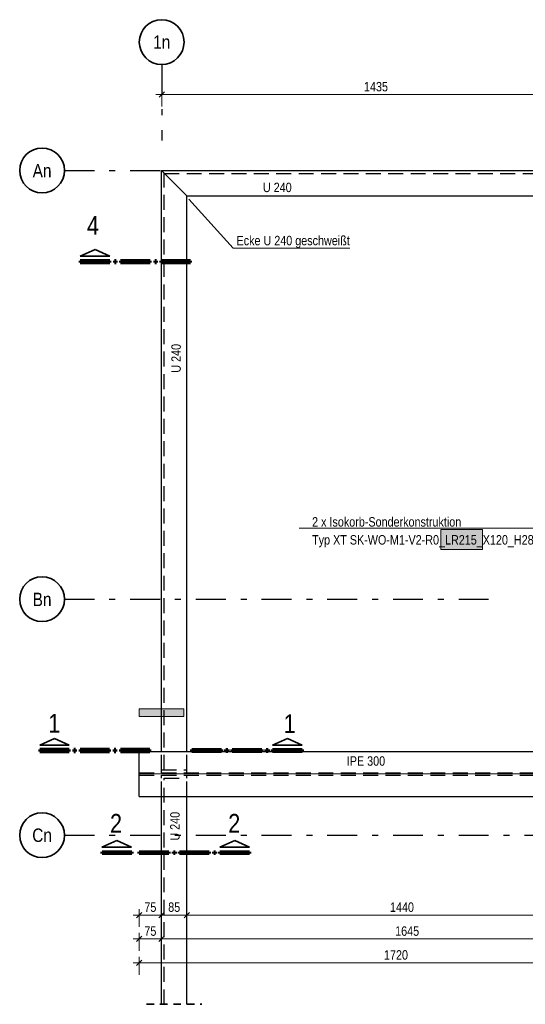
# Model space of a CAD drawing. Header units: millimetres. Extents: x 0 to 91, y -53.4 to 42.
# Tile 147 of 180: x 10.8 to 19.2, y 16.6 to 33.1. Entities that reach past the tile are written whole.
import ezdxf
from ezdxf.enums import TextEntityAlignment as Align

# ---------------------------------------------------------------- set-up
doc = ezdxf.new("R2010")
doc.units = ezdxf.units.MM
for name, pattern in [('DASHDOTX2', [2, 1, -0.5, 0, -0.5]), ('HIDDEN', [0.375, 0.25, -0.125]), ('HIDDENX2', [0.75, 0.5, -0.25])]:
    doc.linetypes.add(name, pattern=pattern)
for name, color, linetype, lineweight in [('Achsen', 7, 'Continuous', 20), ('Schraffuren', 7, 'Continuous', 20), ('Text', 7, 'Continuous', 20)]:
    doc.layers.add(name, color=color, linetype=linetype, lineweight=lineweight)
doc.styles.add('Arial Narrow', font='ARIALN.TTF')
doc.dimstyles.new('Arch_Strakon_dimstyle', dxfattribs={"dimtxt": 1, "dimasz": 1, "dimexe": 1.25, "dimexo": 0.0625, "dimgap": 1, "dimtad": 0, "dimdec": 5, "dimzin": 12, "dimdsep": 46, "dimtxsty": 'Arial Narrow', "dimblk": 'Arrowhead_Tick', "dimsah": 1, "dimcen": 0, "dimse1": 1, "dimse2": 1, "dimclrd": 6, "dimclrt": 2, "dimazin": 0, "dimtfac": 1, "dimtdec": 4, "dimtmove": 0, "dimatfit": 3, "dimldrblk": 'NONE', "dimfxl": 1, "dimtvp": 1, "dimtolj": 1, "dimtzin": 0, "dimlwd": 13, "dimarcsym": 2})

# ---------------------------------------------------------------- blocks, each defined once
blk = doc.blocks.new('Arrowhead_Tick')
at = {"color": 0, "linetype": 'Continuous', "lineweight": -2}
for p, q in [((0, 20), (0, -10)), ((-1, 0), (0, 0)), ((10, 0), (0, 0))]:
    blk.add_line(p, q, dxfattribs=at)
at = {"color": 2, "linetype": 'Continuous', "lineweight": 35}
blk.add_line((4.4, 4.4), (-4.4, -4.4), dxfattribs=at)
blk = doc.blocks.new('*D469')
at = {"layer": 'Achsen', "color": 6, "linetype": 'Continuous', "lineweight": 13}
blk.add_line((13.155, 31.813), (20.31, 31.813), dxfattribs=at)
at = {"layer": 'Defpoints', "color": 0}
for p in [(20.32, 31.813), (13.145, 31.043), (20.32, 31.043)]:
    blk.add_point(p, dxfattribs=at)
at = {"layer": 'Achsen', "color": 6, "lineweight": 13, "xscale": 0.01, "yscale": 0.01, "zscale": 0.01}
blk.add_blockref('Arrowhead_Tick', (20.32, 31.813), dxfattribs=at)
at = {"layer": 'Achsen', "color": 6, "lineweight": 13, "xscale": 0.01, "yscale": 0.01, "zscale": 0.01, "rotation": 180}
blk.add_blockref('Arrowhead_Tick', (13.145, 31.813), dxfattribs=at)
at = {"layer": 'Achsen', "color": 2, "lineweight": 35, "insert": (16.732, 31.943), "char_height": 0.1575, "attachment_point": 5, "style": 'Arial Narrow'}
blk.add_mtext('\\A1;1435', dxfattribs=at)
blk = doc.blocks.new('_None')
blk = doc.blocks.new('*D671')
at = {"color": 6, "linetype": 'Continuous', "lineweight": 13}
blk.add_line((12.778, 18.08), (13.131, 18.08), dxfattribs=at)
at = {"layer": 'Defpoints', "color": 0}
for p in [(12.768, 20.066), (13.141, 18.08), (13.141, 16.586)]:
    blk.add_point(p, dxfattribs=at)
at = {"color": 6, "lineweight": 13, "xscale": 0.01, "yscale": 0.01, "zscale": 0.01, "rotation": 180}
blk.add_blockref('Arrowhead_Tick', (12.768, 18.08), dxfattribs=at)
at = {"color": 6, "lineweight": 13, "xscale": 0.01, "yscale": 0.01, "zscale": 0.01}
blk.add_blockref('Arrowhead_Tick', (13.141, 18.08), dxfattribs=at)
at = {"color": 2, "lineweight": 35, "insert": (12.955, 18.211), "char_height": 0.1575, "attachment_point": 5, "style": 'Arial Narrow'}
blk.add_mtext('\\A1;75', dxfattribs=at)
blk = doc.blocks.new('*D672')
at = {"color": 6, "linetype": 'Continuous', "lineweight": 13}
blk.add_line((13.151, 18.08), (13.556, 18.08), dxfattribs=at)
at = {"layer": 'Defpoints', "color": 0}
for p in [(13.566, 18.08), (13.141, 16.586), (13.566, 16.586)]:
    blk.add_point(p, dxfattribs=at)
at = {"color": 6, "lineweight": 13, "xscale": 0.01, "yscale": 0.01, "zscale": 0.01, "rotation": 180}
blk.add_blockref('Arrowhead_Tick', (13.141, 18.08), dxfattribs=at)
at = {"color": 6, "lineweight": 13, "xscale": 0.01, "yscale": 0.01, "zscale": 0.01}
blk.add_blockref('Arrowhead_Tick', (13.566, 18.08), dxfattribs=at)
at = {"color": 2, "lineweight": 35, "insert": (13.354, 18.211), "char_height": 0.1575, "attachment_point": 5, "style": 'Arial Narrow'}
blk.add_mtext('\\A1;85', dxfattribs=at)
blk = doc.blocks.new('*D673')
at = {"color": 6, "linetype": 'Continuous', "lineweight": 13}
blk.add_line((13.576, 18.08), (20.757, 18.08), dxfattribs=at)
at = {"layer": 'Defpoints', "color": 0}
for p in [(20.767, 19.216), (20.767, 18.08), (13.566, 16.586)]:
    blk.add_point(p, dxfattribs=at)
at = {"color": 6, "lineweight": 13, "xscale": 0.01, "yscale": 0.01, "zscale": 0.01, "rotation": 180}
blk.add_blockref('Arrowhead_Tick', (13.566, 18.08), dxfattribs=at)
at = {"color": 6, "lineweight": 13, "xscale": 0.01, "yscale": 0.01, "zscale": 0.01}
blk.add_blockref('Arrowhead_Tick', (20.767, 18.08), dxfattribs=at)
at = {"color": 2, "lineweight": 35, "insert": (17.167, 18.211), "char_height": 0.1575, "attachment_point": 5, "style": 'Arial Narrow'}
blk.add_mtext('\\A1;1440', dxfattribs=at)
blk = doc.blocks.new('*D678')
at = {"color": 6, "linetype": 'Continuous', "lineweight": 13}
blk.add_line((12.778, 17.68), (13.131, 17.68), dxfattribs=at)
at = {"layer": 'Defpoints', "color": 0}
for p in [(12.768, 20.066), (13.141, 17.68), (13.141, 16.586)]:
    blk.add_point(p, dxfattribs=at)
at = {"color": 6, "lineweight": 13, "xscale": 0.01, "yscale": 0.01, "zscale": 0.01}
blk.add_blockref('Arrowhead_Tick', (13.141, 17.68), dxfattribs=at)
at = {"color": 6, "lineweight": 13, "xscale": 0.01, "yscale": 0.01, "zscale": 0.01, "rotation": 180}
blk.add_blockref('Arrowhead_Tick', (12.768, 17.68), dxfattribs=at)
at = {"color": 2, "lineweight": 35, "insert": (12.955, 17.811), "char_height": 0.1575, "attachment_point": 5, "style": 'Arial Narrow'}
blk.add_mtext('\\A1;75', dxfattribs=at)
blk = doc.blocks.new('*D679')
at = {"color": 6, "linetype": 'Continuous', "lineweight": 13}
blk.add_line((13.151, 17.68), (21.357, 17.68), dxfattribs=at)
at = {"layer": 'Defpoints', "color": 0}
for p in [(21.367, 17.68), (13.141, 16.586), (21.367, 16.586)]:
    blk.add_point(p, dxfattribs=at)
at = {"color": 6, "lineweight": 13, "xscale": 0.01, "yscale": 0.01, "zscale": 0.01}
blk.add_blockref('Arrowhead_Tick', (21.367, 17.68), dxfattribs=at)
at = {"color": 6, "lineweight": 13, "xscale": 0.01, "yscale": 0.01, "zscale": 0.01, "rotation": 180}
blk.add_blockref('Arrowhead_Tick', (13.141, 17.68), dxfattribs=at)
at = {"color": 2, "lineweight": 35, "insert": (17.254, 17.811), "char_height": 0.1575, "attachment_point": 5, "style": 'Arial Narrow'}
blk.add_mtext('\\A1;1645', dxfattribs=at)
blk = doc.blocks.new('*D680')
at = {"color": 6, "linetype": 'Continuous', "lineweight": 13}
blk.add_line((12.778, 17.28), (21.357, 17.28), dxfattribs=at)
at = {"layer": 'Defpoints', "color": 0}
for p in [(12.768, 20.066), (21.367, 17.28), (21.367, 16.586)]:
    blk.add_point(p, dxfattribs=at)
at = {"color": 6, "lineweight": 13, "xscale": 0.01, "yscale": 0.01, "zscale": 0.01}
blk.add_blockref('Arrowhead_Tick', (21.367, 17.28), dxfattribs=at)
at = {"color": 6, "lineweight": 13, "xscale": 0.01, "yscale": 0.01, "zscale": 0.01, "rotation": 180}
blk.add_blockref('Arrowhead_Tick', (12.768, 17.28), dxfattribs=at)
at = {"color": 2, "lineweight": 35, "insert": (17.067, 17.411), "char_height": 0.1575, "attachment_point": 5, "style": 'Arial Narrow'}
blk.add_mtext('\\A1;1720', dxfattribs=at)

msp = doc.modelspace()

# ---------------------------------------------------------------- hatches: boundary and pattern name
at = {"lineweight": 13, "true_color": 0xe9e9e9}
msp.add_hatch(color=254, dxfattribs=at).paths.add_polyline_path([(18.5145633, 24.53103), (18.5145633, 24.1960742), (17.8194837, 24.1960742), (17.8194837, 24.53103)])
at = {"layer": 'Schraffuren', "lineweight": 13, "true_color": 0x91ffff}
msp.add_hatch(color=131, dxfattribs=at).paths.add_polyline_path([(13.5163349, 21.5303526), (13.5163349, 21.4053526), (12.7663349, 21.4053526), (12.7663349, 21.5303526)])

# ---------------------------------------------------------------- linework, layer by layer
at = {"color": 3, "linetype": 'DASHDOTX2', "lineweight": 25, "ltscale": 0.5}
for p, q in [((11.5173512, 30.5412289), (18.6200482, 30.5412289)), ((11.5173512, 23.3662289), (18.6200482, 23.3662289)), ((11.5173512, 19.4162289), (19.9911846, 19.4162289))]:
    msp.add_line(p, q, dxfattribs=at)
at = {"color": 3, "linetype": 'Continuous', "lineweight": 25}
for p, q in [((13.5663349, 30.1153041), (13.1413349, 30.5403041)), ((13.1413349, 30.5403041), (22.1031214, 30.5403041)), ((13.1413349, 21.5303526), (13.1413349, 30.5403041)), ((13.5663349, 30.1153041), (22.8670882, 30.1153041)), ((13.5663349, 20.8162427), (13.5663349, 30.1153041)), ((13.1413349, 20.8162427), (13.1413349, 21.4053526)), ((12.7678209, 20.8162427), (20.5920715, 20.8162427)), ((12.7678209, 20.0662427), (12.7678209, 20.8162427)), ((12.7678209, 20.0662427), (20.5920715, 20.0662427)), ((13.1413349, 16.58604), (13.1413349, 20.0662427)), ((13.5663349, 16.58604), (13.5663349, 20.0662427))]:
    msp.add_line(p, q, dxfattribs=at)
at = {"color": 3, "linetype": 'HIDDENX2', "lineweight": 25, "ltscale": 0.5}
for p, q in [((13.1888349, 30.4928041), (23.1763856, 30.4928041)), ((13.1888349, 20.5089927), (13.1888349, 30.4928041)), ((13.1413349, 21.4053526), (13.1413349, 21.5303526)), ((13.1413349, 20.5089927), (13.1413349, 20.8162427)), ((13.5663349, 20.5089927), (13.5663349, 20.8162427)), ((12.7678209, 20.4589927), (20.5920715, 20.4589927)), ((13.1413349, 20.5089927), (13.5663349, 20.5089927)), ((13.1413349, 20.5079698), (13.5663349, 20.5079698)), ((13.1413349, 20.4579698), (13.1413349, 20.5079698)), ((13.1413349, 20.4579698), (13.5663349, 20.4579698)), ((13.5663349, 20.4579698), (13.5663349, 20.5079698)), ((12.7678209, 20.4234927), (20.5920715, 20.4234927)), ((13.1413349, 20.3734927), (13.1413349, 20.4234927)), ((13.1413349, 20.0662427), (13.1413349, 20.3734927)), ((13.1888349, 20.3734927), (13.5663349, 20.3734927)), ((13.1888349, 16.58604), (13.1888349, 20.3734927)), ((13.5663349, 20.3734927), (13.5663349, 20.4234927)), ((13.5663349, 20.0662427), (13.5663349, 20.3734927))]:
    msp.add_line(p, q, dxfattribs=at)
at = {"color": 5, "linetype": 'Continuous', "lineweight": 18}
for p, q in [((14.3405977, 29.2408205), (13.5991133, 30.0637867)), ((16.2961609, 29.2408205), (14.3405977, 29.2408205)), ((20.4839253, 24.5552096), (15.4439914, 24.5552096))]:
    msp.add_line(p, q, dxfattribs=at)
at = {"color": 2, "linetype": 'Continuous', "lineweight": 35}
for p, q in [((12.0300578, 29.2179309), (11.7825659, 29.1054317)), ((12.2775611, 29.1054317), (12.0300578, 29.2179309)), ((11.7825659, 29.1054317), (12.2775611, 29.1054317)), ((11.3499174, 21.0372526), (11.1024256, 20.9247534)), ((11.5974207, 20.9247534), (11.3499174, 21.0372526)), ((15.0008466, 20.9247438), (15.2483442, 21.037243)), ((15.2483442, 21.037243), (15.4958475, 20.9247438)), ((11.1024256, 20.9247534), (11.5974207, 20.9247534)), ((15.4958475, 20.9247438), (15.0008466, 20.9247438)), ((12.1436388, 19.2153816), (12.3911363, 19.3278809)), ((12.3911363, 19.3278809), (12.6386396, 19.2153816)), ((14.1199816, 19.2153816), (14.3674792, 19.3278809)), ((14.3674792, 19.3278809), (14.6149825, 19.2153816)), ((12.6386396, 19.2153816), (12.1436388, 19.2153816)), ((14.6149825, 19.2153816), (14.1199816, 19.2153816))]:
    msp.add_line(p, q, dxfattribs=at)
at = {"color": 1, "linetype": 'Continuous', "lineweight": 70}
for p, q in [((12.2775611, 29.0304309), (11.7825659, 29.0304309)), ((11.7825659, 29.0304309), (11.7825659, 29.0004264)), ((12.2775611, 29.0004264), (12.2775611, 29.0304309)), ((12.3825663, 29.0304309), (12.3525599, 29.0304309)), ((12.3525599, 29.0304309), (12.3525599, 29.0004264)), ((12.3825663, 29.0004264), (12.3825663, 29.0304309)), ((12.9525622, 29.0304309), (12.4575671, 29.0304309)), ((12.4575671, 29.0304309), (12.4575671, 29.0004264)), ((12.9525622, 29.0004264), (12.9525622, 29.0304309)), ((13.0575656, 29.0304309), (13.0275611, 29.0304309)), ((13.0275611, 29.0304309), (13.0275611, 29.0004264)), ((13.0575656, 29.0004264), (13.0575656, 29.0304309)), ((13.6275614, 29.0304309), (13.1325663, 29.0304309)), ((13.1325663, 29.0304309), (13.1325663, 29.0004264)), ((13.6275614, 29.0004264), (13.6275614, 29.0304309)), ((11.7825659, 29.0004264), (12.2775611, 29.0004264)), ((12.3525599, 29.0004264), (12.3825663, 29.0004264)), ((12.4575671, 29.0004264), (12.9525622, 29.0004264)), ((13.0275611, 29.0004264), (13.0575656, 29.0004264)), ((13.1325663, 29.0004264), (13.6275614, 29.0004264)), ((11.5974207, 20.8497526), (11.1024256, 20.8497526)), ((11.1024256, 20.8497526), (11.1024256, 20.8197481)), ((11.1024256, 20.8197481), (11.5974207, 20.8197481)), ((11.5974207, 20.8197481), (11.5974207, 20.8497526)), ((11.702426, 20.8497526), (11.6724196, 20.8497526)), ((11.6724196, 20.8497526), (11.6724196, 20.8197481)), ((11.6724196, 20.8197481), (11.702426, 20.8197481)), ((11.702426, 20.8197481), (11.702426, 20.8497526)), ((12.2724218, 20.8497526), (11.7774267, 20.8497526)), ((11.7774267, 20.8497526), (11.7774267, 20.8197481)), ((11.7774267, 20.8197481), (12.2724218, 20.8197481)), ((12.2724218, 20.8197481), (12.2724218, 20.8497526)), ((12.3774252, 20.8497526), (12.3474207, 20.8497526)), ((12.3474207, 20.8497526), (12.3474207, 20.8197481)), ((12.3474207, 20.8197481), (12.3774252, 20.8197481)), ((12.3774252, 20.8197481), (12.3774252, 20.8497526)), ((12.9474211, 20.8497526), (12.452426, 20.8497526)), ((12.452426, 20.8497526), (12.452426, 20.8197481)), ((12.452426, 20.8197481), (12.9474211, 20.8197481)), ((12.9474211, 20.8197481), (12.9474211, 20.8497526)), ((13.6508462, 20.8197481), (13.6508462, 20.849743)), ((13.6508462, 20.849743), (14.1458471, 20.849743)), ((14.1458471, 20.8197481), (13.6508462, 20.8197481)), ((14.1458471, 20.849743), (14.1458471, 20.8197481)), ((14.2208459, 20.8197481), (14.2208459, 20.849743)), ((14.2208459, 20.849743), (14.2508466, 20.849743)), ((14.2508466, 20.8197481), (14.2208459, 20.8197481)), ((14.2508466, 20.849743), (14.2508466, 20.8197481)), ((14.3258455, 20.8197481), (14.3258455, 20.849743)), ((14.3258455, 20.849743), (14.8208463, 20.849743)), ((14.8208463, 20.8197481), (14.3258455, 20.8197481)), ((14.8208463, 20.849743), (14.8208463, 20.8197481)), ((14.8958471, 20.8197481), (14.8958471, 20.849743)), ((14.8958471, 20.849743), (14.9258459, 20.849743)), ((14.9258459, 20.8197481), (14.8958471, 20.8197481)), ((14.9258459, 20.849743), (14.9258459, 20.8197481)), ((15.0008466, 20.8197481), (15.0008466, 20.849743)), ((15.0008466, 20.849743), (15.4958475, 20.849743)), ((15.4958475, 20.8197481), (15.0008466, 20.8197481)), ((15.4958475, 20.849743), (15.4958475, 20.8197481)), ((12.1497415, 19.1103859), (12.1497415, 19.1403809)), ((12.1497415, 19.1403809), (12.6447423, 19.1403809)), ((12.6447423, 19.1403809), (12.6447423, 19.1103859)), ((12.7699812, 19.1103859), (12.7699812, 19.1403809)), ((12.7699812, 19.1403809), (13.2649821, 19.1403809)), ((13.2649821, 19.1403809), (13.2649821, 19.1103859)), ((13.3399809, 19.1103859), (13.3399809, 19.1403809)), ((13.3399809, 19.1403809), (13.3699816, 19.1403809)), ((13.3699816, 19.1403809), (13.3699816, 19.1103859)), ((13.4449805, 19.1103859), (13.4449805, 19.1403809)), ((13.4449805, 19.1403809), (13.9399813, 19.1403809)), ((13.9399813, 19.1403809), (13.9399813, 19.1103859)), ((14.0149821, 19.1103859), (14.0149821, 19.1403809)), ((14.0149821, 19.1403809), (14.0449809, 19.1403809)), ((14.0449809, 19.1403809), (14.0449809, 19.1103859)), ((14.1199816, 19.1103859), (14.1199816, 19.1403809)), ((14.1199816, 19.1403809), (14.6149825, 19.1403809)), ((14.6149825, 19.1403809), (14.6149825, 19.1103859)), ((12.6447423, 19.1103859), (12.1497415, 19.1103859)), ((13.2649821, 19.1103859), (12.7699812, 19.1103859)), ((13.3699816, 19.1103859), (13.3399809, 19.1103859)), ((13.9399813, 19.1103859), (13.4449805, 19.1103859)), ((14.0449809, 19.1103859), (14.0149821, 19.1103859)), ((14.6149825, 19.1103859), (14.1199816, 19.1103859))]:
    msp.add_line(p, q, dxfattribs=at)
at = {"color": 6, "linetype": 'Continuous', "lineweight": 13}
for p, q in [((17.8194837, 24.1960742), (17.8194837, 24.53103)), ((17.8194837, 24.53103), (18.5145633, 24.53103)), ((18.5145633, 24.53103), (18.5145633, 24.1960742)), ((18.5145633, 24.1960742), (17.8194837, 24.1960742))]:
    msp.add_line(p, q, dxfattribs=at)
at = {"color": 2, "linetype": 'HIDDEN', "lineweight": 35, "ltscale": 0.5}
msp.add_line((12.8913349, 16.58604), (13.8163349, 16.58604), dxfattribs=at)
at = {"color": 2, "linetype": 'Continuous', "lineweight": 35}
for centre in [(11.1423512, 30.5412289), (11.1423512, 23.3662289), (11.1423512, 19.4162289)]:
    msp.add_circle(centre, 0.375, dxfattribs=at)
at = {"layer": 'Achsen', "color": 3, "linetype": 'DASHDOTX2', "lineweight": 25, "ltscale": 0.5}
msp.add_line((13.1448245, 32.3149195), (13.1448245, 31.0431549), dxfattribs=at)
at = {"layer": 'Achsen', "color": 9, "linetype": 'Continuous', "lineweight": 0}
msp.add_line((12.7678209, 20.4412427), (20.5920715, 20.4412427), dxfattribs=at)
at = {"layer": 'Achsen', "color": 2, "linetype": 'Continuous', "lineweight": 35}
msp.add_circle((13.1448245, 32.6899195), 0.375, dxfattribs=at)
at = {"layer": 'Text', "color": 5, "linetype": 'Continuous', "lineweight": 18}
for p, q in [((12.7663349, 21.5303526), (13.5163349, 21.5303526)), ((12.7663349, 21.4053526), (12.7663349, 21.5303526)), ((13.5163349, 21.4053526), (13.5163349, 21.5303526)), ((12.7663349, 21.4053526), (13.5163349, 21.4053526))]:
    msp.add_line(p, q, dxfattribs=at)

# ---------------------------------------------------------------- texts
at = {"color": 4, "lineweight": 50, "style": 'Arial Narrow'}
for s, p in [('An', (11.1423512, 30.5370917)), ('Bn', (11.1423512, 23.3620917)), ('Cn', (11.1423512, 19.4162289))]:
    msp.add_text(s, height=0.225, dxfattribs=at).set_placement(p, align=Align.MIDDLE_CENTER)
at = {"color": 2, "lineweight": 35, "style": 'Arial Narrow'}
for s, p in [('U 240', (14.8395633, 30.1798344)), ('Ecke U 240 geschweißt', (14.3976349, 29.2897095)), ('2 x Isokorb-Sonderkonstruktion', (15.6626194, 24.581557)), ('Typ XT SK-WO-M1-V2-R0_LR215_X120_H280-L220-D16', (15.6626194, 24.2809429)), ('IPE 300', (16.2430685, 20.5793242))]:
    msp.add_text(s, height=0.1575, dxfattribs=at).set_placement(p)
at = {"color": 1, "lineweight": 70, "style": 'Arial Narrow'}
for s, p in [('4', (11.8938666, 29.464248)), ('1', (11.2455414, 21.1315299)), ('1', (15.1877751, 21.1265332)), ('2', (12.2796246, 19.4566959)), ('2', (14.2589739, 19.4566959))]:
    msp.add_text(s, height=0.315, dxfattribs=at).set_placement(p)
at = {"color": 2, "lineweight": 35, "style": 'Arial Narrow'}
for p in [(13.4638141, 27.1567972), (13.4448524, 19.3256)]:
    msp.add_text('U 240', height=0.1575, rotation=90, dxfattribs=at).set_placement(p)
at = {"layer": 'Achsen', "color": 4, "lineweight": 50, "style": 'Arial Narrow'}
msp.add_text('1n', height=0.225, dxfattribs=at).set_placement((13.1448245, 32.6899195), align=Align.MIDDLE_CENTER)

# ---------------------------------------------------------------- dimensions: what is measured, and where the dimension line sits
at = {"lineweight": 35}
for base, p1, p2, text, picture, middle in [((13.1413349, 18.0804436), (12.7678209, 20.0662427), (13.1413349, 16.58604), '75', '*D671', (12.9545779, 18.0804436)), ((13.1413349, 17.6804436), (12.7678209, 20.0662427), (13.1413349, 16.58604), '75', '*D678', (12.9545779, 17.6804436)), ((21.3670882, 17.2804436), (12.7678209, 20.0662427), (21.3670882, 16.58604), '1720', '*D680', (17.0674546, 17.2804436)), ((20.7670715, 18.0804436), (13.5663349, 16.58604), (20.7670715, 19.2162427), '1440', '*D673', (17.1667032, 18.0804436)), ((13.5663349, 18.0804436), (13.1413349, 16.58604), (13.5663349, 16.58604), '85', '*D672', (13.3538349, 18.0804436)), ((21.3670882, 17.6804436), (13.1413349, 16.58604), (21.3670882, 16.58604), '1645', '*D679', (17.2542116, 17.6804436))]:
    dim = msp.add_linear_dim(base=base, p1=p1, p2=p2, text=text, dimstyle='Arch_Strakon_dimstyle', override={"dimscale": 0.01, "dimtxt": 15.75, "dimasz": 1, "dimgap": 5, "dimtad": 1, "dimjust": 0, "dimtih": 0, "dimtoh": 0, "dimdec": 3, "dimdsep": 46, "dimtxsty": 'Arial Narrow', "dimclrd": 6, "dimclrt": 2, "dimtix": 1, "dimtofl": 255, "dimtmove": 0, "dimatfit": 2, "dimfxl": 0, "dimfxlon": 0, "dimtvp": 31.746032, "dimlwd": 13}, dxfattribs=at)
    dim.commit()
    dim.dimension.update_dxf_attribs({"geometry": picture, "text_midpoint": middle, "dimtype": 160})
at = {"layer": 'Achsen', "lineweight": 35}
dim = msp.add_linear_dim(base=(20.3198245, 31.8127802), p1=(13.1448245, 31.0431549), p2=(20.3198245, 31.0431549), text='1435', dimstyle='Arch_Strakon_dimstyle', override={"dimscale": 0.01, "dimtxt": 15.75, "dimasz": 1, "dimgap": 5, "dimtad": 1, "dimjust": 0, "dimtih": 0, "dimtoh": 0, "dimdec": 4, "dimdsep": 46, "dimtxsty": 'Arial Narrow', "dimclrd": 6, "dimclrt": 2, "dimtix": 1, "dimtofl": 255, "dimtmove": 0, "dimatfit": 2, "dimfxl": 0, "dimfxlon": 0, "dimtvp": 31.746032, "dimlwd": 13}, dxfattribs=at)
dim.commit()
dim.dimension.update_dxf_attribs({"geometry": '*D469', "text_midpoint": (16.7323245, 31.8127802), "dimtype": 160})

doc.saveas('drawing.dxf')
